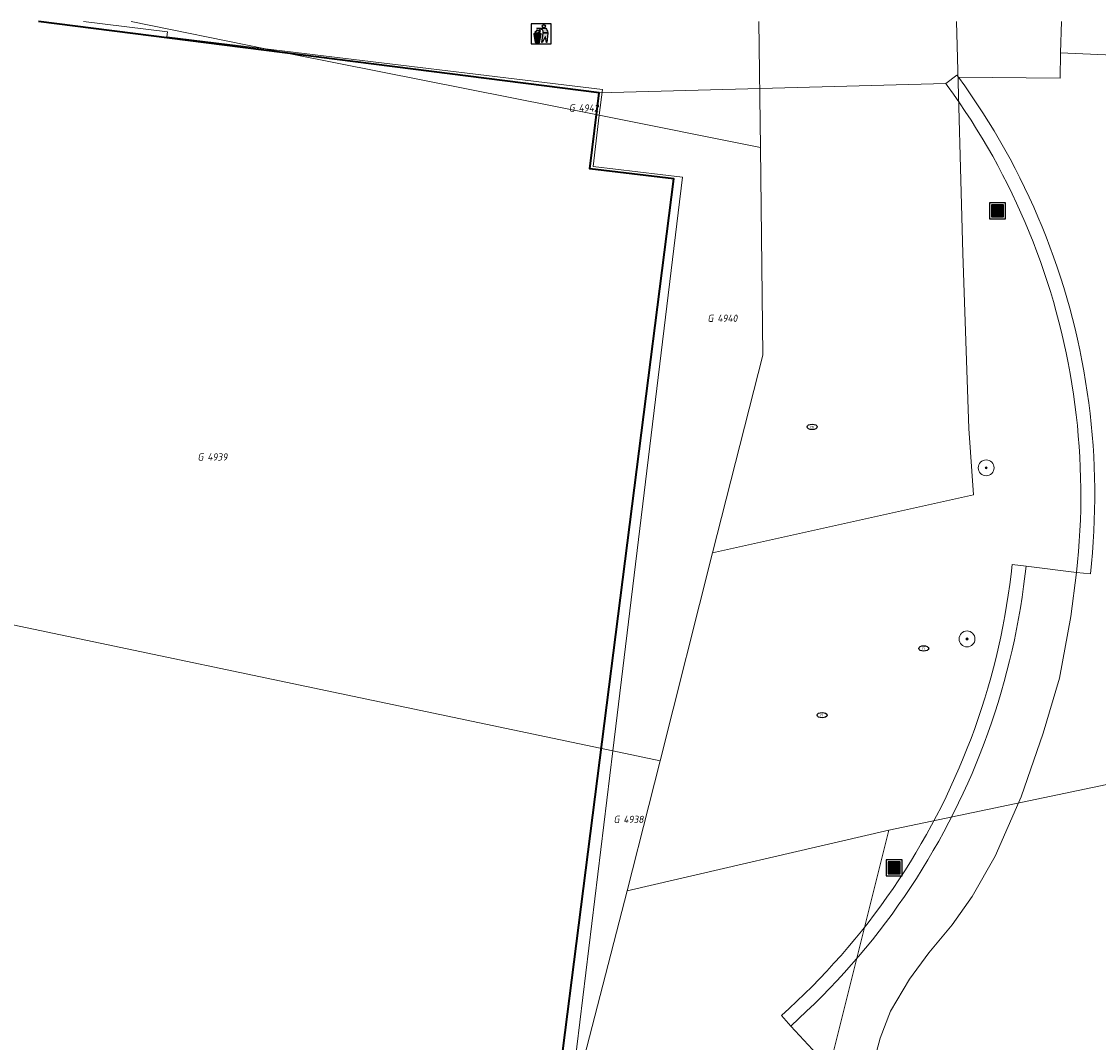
# Model space of a CAD drawing. Header units: metres. Extents: x 253395 to 254027, y 592765 to 593194.
# Tile 98 of 173: x 253489 to 253543, y 593143 to 593194. Entities that reach past the tile are written whole.
import ezdxf
from ezdxf.enums import TextEntityAlignment as Align
from ezdxf.lldxf.tags import DXFTag

# ---------------------------------------------------------------- set-up
doc = ezdxf.new("R2010")
doc.units = ezdxf.units.M
for name, color, linetype, lineweight in [('B-WE-GR-BOOM-S', 254, 'Continuous', 25), ('B-WE-IE-AFVAL APART PLAATS-S', 254, 'Continuous', 25), ('B-WE-IE-MEUBILAIR-S', 254, 'Continuous', 25), ('B-WE-IE-MEUBILAIR_WEGMEUBILAIR_AFVALBAK-S', 254, 'Continuous', 25), ('B-WE-IE-TERREINAFSCHEIDING_KUNSTMATIG_MUUR-GV', 254, 'Continuous', 18), ('B-WE-KG-GRENS_PERCEEL-G', 254, 'KG-PERCEEL-SO', 18), ('B-WE-KG-GRENS_PERCEEL-S', 254, 'Continuous', 25), ('B-WE-OG-BEBOUWING-GV', 254, 'Continuous', 35), ('B-WE-OG-TERREIN_BEGROEID-GV', 254, 'Continuous', 18), ('B-WE-VH-HALFVERHARDING_SCHELP-GV', 254, 'Continuous', 18), ('B-WE-VH-OPENVERHARDING-GV', 254, 'Continuous', 18)]:
    doc.layers.add(name, color=color, linetype=linetype, lineweight=lineweight)
doc.styles.add('NLCS-ISO', font='txt')
doc.styles.get("Standard").update_dxf_attribs({"font": 'simplex.shx'})
tags = doc.linetypes.add('KG-PERCEEL-SO', pattern='A,5.5,-2,["P",Standard,S=1.8,R=0,X=-0.5,Y=-0.9],-2,5.5,-2,[5,NLCS.SHX,S=0.75,R=0,X=0,Y=0],-2', length=19).pattern_tags.tags
tags[6] = DXFTag(74, 10)

# ---------------------------------------------------------------- blocks, each defined once
blk = doc.blocks.new('SIE-WEG_AFVALBAK-SO')
h = blk.add_hatch(color=256)
h.dxf.hatch_style = 1
h.paths.add_polyline_path([(-1.5, -1.5), (1.5, -1.5), (1.5, 1.5), (-1.5, 1.5)])
for points in [[(-2, -2), (2, -2), (2, 2), (-2, 2)], [(-1.5, -1.5), (1.5, -1.5), (1.5, 1.5), (-1.5, 1.5)]]:
    blk.add_lwpolyline(points, close=True)
blk = doc.blocks.new('SIE-AFVAL APART PLAATS-SO')
h = blk.add_hatch(color=256)
h.dxf.hatch_style = 1
h.paths.add_polyline_path([(-0.09, 0.07), (-1.76, 0.07, 0.819081), (-1.79, -0.09), (-1.4, -2.19, 0.36153), (-1.37, -2.21), (-0.47, -2.21, 0.36153), (-0.44, -2.19), (-0.05, -0.09, 0.819081)])
h.paths.add_polyline_path([(-0.16, -0.1), (-0.2, -0.33), (-0.49, -0.33), (-0.47, -0.1)], flags=16)
h.paths.add_polyline_path([(-0.55, -0.1), (-0.58, -0.33), (-0.87, -0.33), (-0.87, -0.1)], flags=16)
h.paths.add_polyline_path([(-0.22, -0.42), (-0.27, -0.73), (-0.53, -0.73), (-0.5, -0.42)], flags=16)
h.paths.add_polyline_path([(-0.58, -0.42), (-0.61, -0.73), (-0.87, -0.73), (-0.87, -0.42)], flags=16)
h.paths.add_polyline_path([(-0.95, -0.1), (-0.95, -0.33), (-1.27, -0.33), (-1.29, -0.1)], flags=16)
h.paths.add_polyline_path([(-0.95, -0.42), (-0.95, -0.73), (-1.23, -0.73), (-1.26, -0.42)], flags=16)
h.paths.add_polyline_path([(-0.29, -0.83), (-0.34, -1.09), (-0.56, -1.09), (-0.54, -0.83)], flags=16)
h.paths.add_polyline_path([(-0.62, -0.83), (-0.65, -1.09), (-0.87, -1.09), (-0.87, -0.83)], flags=16)
h.paths.add_polyline_path([(-0.95, -0.83), (-0.95, -1.09), (-1.2, -1.09), (-1.22, -0.83)], flags=16)
h.paths.add_polyline_path([(-1.35, -0.33), (-1.64, -0.33), (-1.69, -0.1), (-1.37, -0.1)], flags=16)
h.paths.add_polyline_path([(-1.34, -0.42), (-1.31, -0.73), (-1.57, -0.73), (-1.63, -0.42)], flags=16)
h.paths.add_polyline_path([(-0.36, -1.18), (-0.41, -1.44), (-0.6, -1.44), (-0.57, -1.18)], flags=16)
h.paths.add_polyline_path([(-0.65, -1.18), (-0.68, -1.44), (-0.87, -1.44), (-0.87, -1.18)], flags=16)
h.paths.add_polyline_path([(-1.3, -0.83), (-1.28, -1.09), (-1.5, -1.09), (-1.55, -0.83)], flags=16)
h.paths.add_polyline_path([(-0.95, -1.18), (-0.95, -1.44), (-1.17, -1.44), (-1.19, -1.18)], flags=16)
h.paths.add_polyline_path([(-0.42, -1.53), (-0.47, -1.79), (-0.63, -1.79), (-0.6, -1.53)], flags=16)
h.paths.add_polyline_path([(-1.27, -1.18), (-1.25, -1.44), (-1.44, -1.44), (-1.49, -1.18)], flags=16)
h.paths.add_polyline_path([(-0.69, -1.53), (-0.71, -1.79), (-0.87, -1.79), (-0.87, -1.53)], flags=16)
h.paths.add_polyline_path([(-0.95, -1.53), (-0.95, -1.79), (-1.13, -1.79), (-1.16, -1.53)], flags=16)
h.paths.add_polyline_path([(-1.24, -1.53), (-1.22, -1.79), (-1.37, -1.79), (-1.42, -1.53)], flags=16)
h.paths.add_polyline_path([(-0.49, -1.89), (-0.53, -2.13), (-0.66, -2.13), (-0.64, -1.89)], flags=16)
h.paths.add_polyline_path([(-0.72, -1.89), (-0.74, -2.13), (-0.87, -2.13), (-0.87, -1.89)], flags=16)
h.paths.add_polyline_path([(-0.95, -1.89), (-0.95, -2.13), (-1.1, -2.13), (-1.12, -1.89)], flags=16)
h.paths.add_polyline_path([(-1.21, -1.89), (-1.18, -2.13), (-1.31, -2.13), (-1.35, -1.89)], flags=16)
h.paths.add_polyline_path([(-0.19, 0.78, -0.01173), (-0.3, 0.78, -0.148797), (-0.42, 1.03, -0.136076), (-0.69, 0.87), (-0.78, 0.85, -0.038293), (-1.14, 0.96), (-1.19, 0.81, -0.243822), (-1.56, 0.45, 0.344326), (-1, 0.22, -0.139345), (-0.6, 0.22, 0.618436), (-0.56, 0.27, -0.441494), (-0.47, 0.44, 0.309048)])
h.paths.add_polyline_path([(-0.49, 0.51, 0.351556), (-0.64, 0.31, 0.121061), (-1.02, 0.29, -0.288745), (-1.45, 0.42, 0.203599), (-1.12, 0.79), (-1.09, 0.87, 0.083075), (-0.28, 0.71, -0.242261)], flags=16)
h.paths.add_polyline_path([(-0.4, 0.79, -0.023345), (-0.63, 0.82, 0.07081), (-0.46, 0.9, 0.059965)], flags=16)
h.paths.add_polyline_path([(1.12, 1.48), (-1.07, 1.48, 0.860559), (-1.08, 1.42), (0.29, 1, -0.146703), (0.53, 0.28, 0.421968), (0.56, 0.25), (1.6, 0.31, 0.450293), (1.63, 0.34, 0.122241)])
h.paths.add_polyline_path([(0.26, 1.93, 1), (1.07, 1.93, 1)])
h.paths.add_polyline_path([(1.65, 0.15, 0.429303), (1.62, 0.18), (0.55, 0.23, 0.38429), (0.51, 0.2), (0.16, -2.16, 0.83726), (0.22, -2.18), (0.99, -0.78, -0.688204), (1.05, -0.78), (1.36, -2.14, 0.84934), (1.42, -2.14)])
for p, q in [((-0.09, 0.07), (-1.76, 0.07)), ((-1.4, -2.19), (-1.79, -0.09)), ((-1.37, -0.1), (-1.69, -0.1)), ((-1.64, -0.33), (-1.69, -0.1)), ((-1.64, -0.33), (-1.35, -0.33)), ((-1.63, -0.42), (-1.34, -0.42)), ((-1.57, -0.73), (-1.63, -0.42)), ((-1.57, -0.73), (-1.31, -0.73)), ((-1.55, -0.83), (-1.3, -0.83)), ((-1.5, -1.09), (-1.55, -0.83)), ((-1.5, -1.09), (-1.28, -1.09)), ((-1.49, -1.18), (-1.27, -1.18)), ((-1.44, -1.44), (-1.49, -1.18)), ((-1.44, -1.44), (-1.25, -1.44)), ((-1.42, -1.53), (-1.24, -1.53)), ((-1.37, -1.79), (-1.42, -1.53)), ((-1.37, -1.79), (-1.22, -1.79)), ((-1.37, -2.21), (-0.47, -2.21)), ((-1.31, -2.13), (-1.35, -1.89)), ((-1.35, -1.89), (-1.21, -1.89)), ((-1.31, -2.13), (-1.18, -2.13)), ((-0.95, -0.1), (-1.29, -0.1)), ((-1.27, -0.33), (-0.95, -0.33)), ((-1.26, -0.42), (-0.95, -0.42)), ((-1.23, -0.73), (-0.95, -0.73)), ((-1.22, -0.83), (-0.95, -0.83)), ((-1.2, -1.09), (-0.95, -1.09)), ((-1.19, -1.18), (-0.95, -1.18)), ((-1.17, -1.44), (-0.95, -1.44)), ((-1.16, -1.53), (-0.95, -1.53)), ((-1.13, -1.79), (-0.95, -1.79)), ((-1.12, -1.89), (-0.95, -1.89)), ((-1.1, -2.13), (-0.95, -2.13)), ((-0.95, -0.1), (-0.95, -0.33)), ((-0.95, -0.42), (-0.95, -0.73)), ((-0.95, -0.83), (-0.95, -1.09)), ((-0.95, -1.18), (-0.95, -1.44)), ((-0.95, -1.53), (-0.95, -1.79)), ((-0.95, -1.89), (-0.95, -2.13)), ((-0.87, -0.1), (-0.87, -0.33)), ((-0.55, -0.1), (-0.87, -0.1)), ((-0.87, -0.33), (-0.58, -0.33)), ((-0.87, -0.42), (-0.87, -0.73)), ((-0.87, -0.42), (-0.58, -0.42)), ((-0.87, -0.73), (-0.61, -0.73)), ((-0.87, -0.83), (-0.62, -0.83)), ((-0.87, -0.83), (-0.87, -1.09)), ((-0.87, -1.09), (-0.65, -1.09)), ((-0.87, -1.18), (-0.65, -1.18)), ((-0.87, -1.18), (-0.87, -1.44)), ((-0.87, -1.44), (-0.68, -1.44)), ((-0.87, -1.53), (-0.69, -1.53)), ((-0.87, -1.53), (-0.87, -1.79)), ((-0.87, -1.79), (-0.71, -1.79)), ((-0.87, -1.89), (-0.87, -2.13)), ((-0.87, -1.89), (-0.72, -1.89)), ((-0.87, -2.13), (-0.74, -2.13)), ((-0.66, -2.13), (-0.53, -2.13)), ((-0.64, -1.89), (-0.49, -1.89)), ((-0.63, -1.79), (-0.47, -1.79)), ((-0.6, -1.44), (-0.41, -1.44)), ((-0.6, -1.53), (-0.42, -1.53)), ((-0.57, -1.18), (-0.36, -1.18)), ((-0.56, -1.09), (-0.34, -1.09)), ((-0.54, -0.83), (-0.29, -0.83)), ((-0.53, -0.73), (-0.27, -0.73)), ((-0.53, -2.13), (-0.49, -1.89)), ((-0.5, -0.42), (-0.22, -0.42)), ((-0.49, -0.33), (-0.2, -0.33)), ((-0.16, -0.1), (-0.47, -0.1)), ((-0.47, -1.79), (-0.42, -1.53)), ((-0.44, -2.19), (-0.05, -0.09)), ((-0.41, -1.44), (-0.36, -1.18)), ((-0.34, -1.09), (-0.29, -0.83)), ((-0.27, -0.73), (-0.22, -0.42)), ((-0.2, -0.33), (-0.16, -0.1))]:
    blk.add_line(p, q)
blk.add_lwpolyline([(-2.5, -2.51), (2.5, -2.51), (2.5, 2.49), (-2.5, 2.49)], close=True)
for points in [[(-0.78, 0.85, -0.038293), (-1.14, 0.96), (-1.19, 0.81, -0.243822), (-1.56, 0.45, 0.344326), (-1, 0.22, -0.139345), (-0.6, 0.22, 0.618436), (-0.56, 0.27, -0.441494), (-0.47, 0.44, 0.309048), (-0.19, 0.78, -0.01173), (-0.3, 0.78, -0.01173)], [(-0.78, 0.85), (-0.69, 0.87, 0.136076), (-0.42, 1.03, 0.156405), (-0.29, 0.77)], [(-0.78, 0.85), (-0.69, 0.87, 0.136076), (-0.42, 1.03, 0.148797), (-0.3, 0.78, 0.148797)], [(-0.63, 0.82, 0.07081), (-0.46, 0.9, 0.059965), (-0.4, 0.79, 0.059965)], [(-0.4, 0.79, -0.023345), (-0.63, 0.82)]]:
    blk.add_lwpolyline(points, format="xyb")
for points in [[(-1.09, 0.87), (-1.12, 0.79, -0.203599), (-1.45, 0.42, 0.288745), (-1.02, 0.29, -0.121061), (-0.64, 0.31, -0.351556), (-0.49, 0.51, 0.242261), (-0.28, 0.71, -0.083075)], [(-1.07, 1.48), (1.12, 1.48, -0.122241), (1.63, 0.34, -0.450293), (1.6, 0.31), (0.56, 0.25, -0.421968), (0.53, 0.28, 0.146703), (0.29, 1), (-1.08, 1.42, -0.860559)], [(0.55, 0.23), (1.62, 0.18, -0.429303), (1.65, 0.15), (1.42, -2.14, -0.84934), (1.36, -2.14), (1.05, -0.78, 0.688204), (0.99, -0.78), (0.22, -2.18, -0.83726), (0.16, -2.16), (0.51, 0.2, -0.38429)]]:
    blk.add_lwpolyline(points, format="xyb", close=True)
for points in [[(-1.35, -0.33), (-1.37, -0.1)], [(-1.31, -0.73), (-1.34, -0.42)], [(-1.28, -1.09), (-1.3, -0.83)], [(-1.27, -0.33), (-1.29, -0.1)], [(-1.25, -1.44), (-1.27, -1.18)], [(-1.23, -0.73), (-1.26, -0.42)], [(-1.22, -1.79), (-1.24, -1.53)], [(-1.2, -1.09), (-1.22, -0.83)], [(-1.18, -2.13), (-1.21, -1.89)], [(-1.17, -1.44), (-1.19, -1.18)], [(-1.18, -2.22), (-1.18, -2.21)], [(-1.13, -1.79), (-1.16, -1.53)], [(-1.1, -2.13), (-1.12, -1.89)], [(-0.74, -2.13), (-0.72, -1.89)], [(-0.71, -1.79), (-0.69, -1.53)], [(-0.68, -1.44), (-0.65, -1.18)], [(-0.66, -2.13), (-0.64, -1.89)], [(-0.65, -1.09), (-0.62, -0.83)], [(-0.63, -1.79), (-0.6, -1.53)], [(-0.61, -0.73), (-0.58, -0.42)], [(-0.6, -1.44), (-0.57, -1.18)], [(-0.58, -0.33), (-0.55, -0.1)], [(-0.56, -1.09), (-0.54, -0.83)], [(-0.53, -0.73), (-0.5, -0.42)], [(-0.49, -0.33), (-0.47, -0.1)]]:
    blk.add_lwpolyline(points)
blk.add_circle((0.66, 1.93), 0.401)
for centre, radius, start, end in [((-1.76, -0.01), 0.0869, 90, 247.281), ((-0.09, -0.01), 0.0869, 292.719, 90), ((-1.37, -2.18), 0.0318, 190.4943, 270), ((-0.47, -2.18), 0.0318, 270, 349.5057)]:
    blk.add_arc(centre, radius, start, end)
blk = doc.blocks.new('SIE-MEUBILAIR_PUT_RIOOLPUT-SO')
blk.add_ellipse((0, 0), major_axis=(1.25, 0), ratio=0.54)
at = {"style": 'NLCS-ISO'}
blk.add_text('ri', height=0.75, dxfattribs=at).set_placement((-0.04, 0.07), align=Align.MIDDLE_CENTER)
blk = doc.blocks.new('SGR-BOOM_GBKN-SO')
at = {"linetype": 'ByBlock', "lineweight": 18}
h = blk.add_hatch(color=0, dxfattribs=at)
h.dxf.hatch_style = 1
edge = h.paths.add_edge_path()
edge.add_arc((0, 0), 0.25, 0, 360)
at = {"color": 0, "linetype": 'ByBlock', "lineweight": 18}
for radius in [2, 0.25]:
    blk.add_circle((0, 0), radius, dxfattribs=at)
at = {"color": 0, "linetype": 'ByBlock', "lineweight": 18, "style": 'NLCS-ISO'}
blk.add_attdef('SOORT', (2.5, 0), '', height=1.5, dxfattribs=at)
blk = doc.blocks.new('SKG-PERCEELNUMMER-SO')
at = {"style": 'NLCS-ISO', "oblique": 10, "flags": 1}
for tag, p in [('GEMEENTECODE', (0, 2.55)), ('PERCEELGROOTTE', (0, -2.45))]:
    blk.add_attdef(tag, text='', height=1.8, dxfattribs=at).set_placement(p, align=Align.MIDDLE_CENTER)
at = {"style": 'NLCS-ISO', "oblique": 10}
blk.add_attdef('SECTIE', text='', height=1.8, dxfattribs=at).set_placement((-0.5, 0), align=Align.MIDDLE_RIGHT)
blk.add_attdef('PERCEELNUMMER', text='', height=1.8, dxfattribs=at).set_placement((0.5, 0), align=Align.MIDDLE_LEFT)

msp = doc.modelspace()

# ---------------------------------------------------------------- linework, layer by layer
at = {"layer": 'B-WE-IE-TERREINAFSCHEIDING_KUNSTMATIG_MUUR-GV'}
for points in [[(253535.94, 593191.079), (253535.867, 593191.178), (253535.302, 593190.765), (253535.381, 593190.657), (253535.689, 593190.229), (253535.991, 593189.795), (253536.286, 593189.358), (253536.574, 593188.916), (253536.855, 593188.469), (253537.13, 593188.019), (253537.398, 593187.564), (253537.659, 593187.105), (253537.913, 593186.643), (253538.159, 593186.176), (253538.399, 593185.706), (253538.632, 593185.232), (253538.857, 593184.755), (253539.076, 593184.275), (253539.286, 593183.791), (253539.49, 593183.304), (253539.686, 593182.814), (253539.874, 593182.321), (253540.056, 593181.826), (253540.229, 593181.327), (253540.395, 593180.826), (253540.554, 593180.323), (253540.705, 593179.817), (253540.848, 593179.309), (253540.983, 593178.799), (253541.111, 593178.287), (253541.23, 593177.773), (253541.343, 593177.257), (253541.447, 593176.74), (253541.543, 593176.221), (253541.631, 593175.701), (253541.712, 593175.179), (253541.785, 593174.657), (253541.85, 593174.133), (253541.906, 593173.608), (253541.955, 593173.083), (253541.996, 593172.557), (253542.029, 593172.03), (253542.054, 593171.503), (253542.071, 593170.975), (253542.08, 593170.448), (253542.08, 593169.92), (253542.073, 593169.392), (253542.058, 593168.865), (253542.035, 593168.338), (253542.004, 593167.811), (253541.965, 593167.284), (253541.918, 593166.759), (253541.863, 593166.234), (253542.559, 593166.161), (253542.615, 593166.691), (253542.663, 593167.227), (253542.702, 593167.765), (253542.734, 593168.302), (253542.758, 593168.84), (253542.773, 593169.377), (253542.78, 593169.915), (253542.78, 593170.454), (253542.771, 593170.992), (253542.753, 593171.531), (253542.728, 593172.068), (253542.694, 593172.606), (253542.652, 593173.143), (253542.603, 593173.678), (253542.545, 593174.213), (253542.479, 593174.749), (253542.405, 593175.281), (253542.322, 593175.813), (253542.232, 593176.343), (253542.134, 593176.873), (253542.028, 593177.401), (253541.913, 593177.927), (253541.792, 593178.451), (253541.661, 593178.973), (253541.523, 593179.493), (253541.377, 593180.012), (253541.223, 593180.529), (253541.061, 593181.042), (253540.892, 593181.552), (253540.715, 593182.061), (253540.53, 593182.566), (253540.338, 593183.069), (253540.138, 593183.569), (253539.93, 593184.066), (253539.716, 593184.56), (253539.492, 593185.05), (253539.263, 593185.536), (253539.025, 593186.02), (253538.78, 593186.498), (253538.529, 593186.975), (253538.27, 593187.447), (253538.004, 593187.915), (253537.73, 593188.379), (253537.45, 593188.838), (253537.164, 593189.293), (253536.869, 593189.745), (253536.568, 593190.191), (253536.26, 593190.633), (253535.948, 593191.068)], [(253539.337, 593166.545), (253538.635, 593166.631), (253538.582, 593166.156), (253538.515, 593165.629), (253538.44, 593165.102), (253538.358, 593164.577), (253538.267, 593164.054), (253538.169, 593163.531), (253538.062, 593163.01), (253537.948, 593162.491), (253537.826, 593161.974), (253537.697, 593161.458), (253537.559, 593160.945), (253537.414, 593160.433), (253537.261, 593159.924), (253537.101, 593159.418), (253536.933, 593158.913), (253536.757, 593158.412), (253536.574, 593157.913), (253536.383, 593157.416), (253536.185, 593156.923), (253535.98, 593156.433), (253535.767, 593155.946), (253535.547, 593155.462), (253535.32, 593154.981), (253535.085, 593154.505), (253534.843, 593154.031), (253534.594, 593153.562), (253534.339, 593153.096), (253534.076, 593152.634), (253533.806, 593152.176), (253533.529, 593151.722), (253533.246, 593151.272), (253532.955, 593150.827), (253532.659, 593150.386), (253532.355, 593149.949), (253532.045, 593149.518), (253531.729, 593149.091), (253531.406, 593148.668), (253531.077, 593148.251), (253530.741, 593147.839), (253530.4, 593147.431), (253530.052, 593147.029), (253529.698, 593146.632), (253529.339, 593146.241), (253528.973, 593145.855), (253528.602, 593145.475), (253528.225, 593145.1), (253527.843, 593144.731), (253527.455, 593144.367), (253527.061, 593144.01), (253527.541, 593143.488), (253528.326, 593144.224), (253528.715, 593144.6), (253529.099, 593144.982), (253529.477, 593145.37), (253529.851, 593145.763), (253530.217, 593146.162), (253530.578, 593146.567), (253530.933, 593146.977), (253531.281, 593147.393), (253531.623, 593147.813), (253531.959, 593148.239), (253532.289, 593148.67), (253532.611, 593149.105), (253532.926, 593149.545), (253533.237, 593149.991), (253533.539, 593150.44), (253533.835, 593150.894), (253534.124, 593151.353), (253534.406, 593151.816), (253534.682, 593152.283), (253534.95, 593152.755), (253535.21, 593153.23), (253535.464, 593153.708), (253535.711, 593154.191), (253535.95, 593154.677), (253536.182, 593155.168), (253536.406, 593155.661), (253536.624, 593156.158), (253536.833, 593156.657), (253537.035, 593157.16), (253537.229, 593157.667), (253537.416, 593158.175), (253537.595, 593158.686), (253537.767, 593159.202), (253537.93, 593159.718), (253538.086, 593160.237), (253538.234, 593160.759), (253538.375, 593161.282), (253538.506, 593161.809), (253538.631, 593162.336), (253538.747, 593162.864), (253538.856, 593163.396), (253538.956, 593163.93), (253539.049, 593164.463), (253539.132, 593164.999), (253539.209, 593165.536)]]:
    msp.add_lwpolyline(points, close=True, dxfattribs=at)
at = {"layer": 'B-WE-KG-GRENS_PERCEEL-G'}
for points in [[(253501.184, 593192.503), (253496.232, 593193.105), (253496.262, 593193.353), (253492.049, 593193.865)], [(253494.445, 593193.865), (253501.184, 593192.503)], [(253525.923, 593193.865), (253526.013, 593187.552)], [(253536.702, 593170.127), (253536.467, 593173.45), (253536.159, 593182.23), (253535.847, 593193.865)], [(253501.184, 593192.503), (253502.501, 593192.237), (253517.927, 593189.163)], [(253517.927, 593189.163), (253518.084, 593190.449), (253501.184, 593192.503)], [(253518.611, 593157.289), (253522.108, 593186.057), (253517.617, 593186.603), (253517.927, 593189.163)], [(253517.927, 593189.163), (253526.013, 593187.552)], [(253523.608, 593167.218), (253526.133, 593177.136), (253526.013, 593187.552)], [(253523.608, 593167.218), (253536.702, 593170.127)], [(253520.973, 593156.793), (253523.608, 593167.218)], [(253477.503, 593165.917), (253518.611, 593157.289)], [(253532.448, 593153.309), (253546.899, 593156.333), (253573.955, 593162.078), (253574.774, 593162.266)], [(253516.356, 593138.732), (253518.611, 593157.289)], [(253518.611, 593157.289), (253520.973, 593156.793)], [(253519.324, 593150.266), (253520.405, 593154.545), (253520.973, 593156.793)], [(253517.804, 593094.455), (253521.727, 593110.438), (253532.448, 593153.309)], [(253519.324, 593150.266), (253532.448, 593153.309)], [(253516.356, 593138.732), (253519.324, 593150.266)]]:
    msp.add_lwpolyline(points, dxfattribs=at)
at = {"layer": 'B-WE-OG-BEBOUWING-GV'}
msp.add_lwpolyline([(253467.22, 593193.865), (253459.987, 593136.733), (253458.903, 593128.172), (253487.933, 593121.209), (253488.007, 593121.52), (253498.165, 593120.134), (253498.033, 593119.008), (253505.923, 593118.08), (253505.643, 593116.961), (253512.525, 593115.304), (253512.652, 593115.274), (253515.388, 593136.733), (253521.666, 593185.977), (253517.448, 593186.473), (253517.918, 593190.29), (253489.803, 593193.865)], dxfattribs=at)
at = {"layer": 'B-WE-OG-TERREIN_BEGROEID-GV'}
msp.add_lwpolyline([(253554.202, 593191.704), (253541.056, 593192.293), (253541.037, 593191.026), (253535.94, 593191.079), (253535.948, 593191.068), (253536.26, 593190.633), (253536.568, 593190.191), (253536.869, 593189.745), (253537.164, 593189.293), (253537.45, 593188.838), (253537.73, 593188.379), (253538.004, 593187.915), (253538.27, 593187.447), (253538.529, 593186.975), (253538.78, 593186.498), (253539.025, 593186.02), (253539.263, 593185.536), (253539.492, 593185.05), (253539.716, 593184.56), (253539.93, 593184.066), (253540.138, 593183.569), (253540.338, 593183.069), (253540.53, 593182.566), (253540.715, 593182.061), (253540.892, 593181.552), (253541.061, 593181.042), (253541.223, 593180.529), (253541.377, 593180.012), (253541.523, 593179.493), (253541.661, 593178.973), (253541.792, 593178.451), (253541.913, 593177.927), (253542.028, 593177.401), (253542.134, 593176.873), (253542.232, 593176.343), (253542.322, 593175.813), (253542.405, 593175.281), (253542.479, 593174.749), (253542.545, 593174.213), (253542.603, 593173.678), (253542.652, 593173.143), (253542.694, 593172.606), (253542.728, 593172.068), (253542.753, 593171.531), (253542.771, 593170.992), (253542.78, 593170.454), (253542.78, 593169.915), (253542.773, 593169.377), (253542.758, 593168.84), (253542.734, 593168.302), (253542.702, 593167.765), (253542.663, 593167.227), (253542.615, 593166.691), (253542.559, 593166.161), (253541.863, 593166.234), (253541.586, 593164.019), (253541.016, 593160.94), (253540.188, 593158.174), (253539.091, 593154.979), (253537.78, 593152.011), (253536.622, 593149.984), (253535.631, 593148.555), (253534.455, 593147.154), (253533.493, 593145.84), (253532.532, 593144.226), (253532.011, 593142.871), (253531.591, 593141.317)], dxfattribs=at)
at = {"layer": 'B-WE-VH-HALFVERHARDING_SCHELP-GV'}
msp.add_lwpolyline([(253531.591, 593141.317), (253532.011, 593142.871), (253532.532, 593144.226), (253533.493, 593145.84), (253534.455, 593147.154), (253535.631, 593148.555), (253536.622, 593149.984), (253537.78, 593152.011), (253539.091, 593154.979), (253540.188, 593158.174), (253541.016, 593160.94), (253541.586, 593164.019), (253541.863, 593166.234), (253539.337, 593166.545), (253539.209, 593165.536), (253539.132, 593164.999), (253539.049, 593164.463), (253538.956, 593163.93), (253538.856, 593163.396), (253538.747, 593162.864), (253538.631, 593162.336), (253538.506, 593161.809), (253538.375, 593161.282), (253538.234, 593160.759), (253538.086, 593160.237), (253537.93, 593159.718), (253537.767, 593159.202), (253537.595, 593158.686), (253537.416, 593158.175), (253537.229, 593157.667), (253537.035, 593157.16), (253536.833, 593156.657), (253536.624, 593156.158), (253536.406, 593155.661), (253536.182, 593155.168), (253535.95, 593154.677), (253535.711, 593154.191), (253535.464, 593153.708), (253535.21, 593153.23), (253534.95, 593152.755), (253534.682, 593152.283), (253534.406, 593151.816), (253534.124, 593151.353), (253533.835, 593150.894), (253533.539, 593150.44), (253533.237, 593149.991), (253532.926, 593149.545), (253532.611, 593149.105), (253532.289, 593148.67), (253531.959, 593148.239), (253531.623, 593147.813), (253531.281, 593147.393), (253530.933, 593146.977), (253530.578, 593146.567), (253530.217, 593146.162), (253529.851, 593145.763), (253529.477, 593145.37), (253529.099, 593144.982), (253528.715, 593144.6), (253528.326, 593144.224), (253527.541, 593143.488), (253529.06, 593141.838)], dxfattribs=at)
at = {"layer": 'B-WE-VH-OPENVERHARDING-GV'}
for points in [[(253489.803, 593193.865), (253517.918, 593190.29), (253535.302, 593190.765), (253535.867, 593191.178), (253535.94, 593191.079), (253541.037, 593191.026), (253541.056, 593192.293), (253541.114, 593193.865)], [(253541.114, 593193.865), (253541.056, 593192.293), (253554.202, 593191.704)], [(253529.06, 593141.838), (253527.541, 593143.488), (253527.061, 593144.01), (253527.455, 593144.367), (253527.843, 593144.731), (253528.225, 593145.1), (253528.602, 593145.475), (253528.973, 593145.855), (253529.339, 593146.241), (253529.698, 593146.632), (253530.052, 593147.029), (253530.4, 593147.431), (253530.741, 593147.839), (253531.077, 593148.251), (253531.406, 593148.668), (253531.729, 593149.091), (253532.045, 593149.518), (253532.355, 593149.949), (253532.659, 593150.386), (253532.955, 593150.827), (253533.246, 593151.272), (253533.529, 593151.722), (253533.806, 593152.176), (253534.076, 593152.634), (253534.339, 593153.096), (253534.594, 593153.562), (253534.843, 593154.031), (253535.085, 593154.505), (253535.32, 593154.981), (253535.547, 593155.462), (253535.767, 593155.946), (253535.98, 593156.433), (253536.185, 593156.923), (253536.383, 593157.416), (253536.574, 593157.913), (253536.757, 593158.412), (253536.933, 593158.913), (253537.101, 593159.418), (253537.261, 593159.924), (253537.414, 593160.433), (253537.559, 593160.945), (253537.697, 593161.458), (253537.826, 593161.974), (253537.948, 593162.491), (253538.062, 593163.01), (253538.169, 593163.531), (253538.267, 593164.054), (253538.358, 593164.577), (253538.44, 593165.102), (253538.515, 593165.629), (253538.582, 593166.156), (253538.635, 593166.631), (253539.337, 593166.545), (253541.863, 593166.234), (253541.918, 593166.759), (253541.965, 593167.284), (253542.004, 593167.811), (253542.035, 593168.338), (253542.058, 593168.865), (253542.073, 593169.392), (253542.08, 593169.92), (253542.08, 593170.448), (253542.071, 593170.975), (253542.054, 593171.503), (253542.029, 593172.03), (253541.996, 593172.557), (253541.955, 593173.083), (253541.906, 593173.608), (253541.85, 593174.133), (253541.785, 593174.657), (253541.712, 593175.179), (253541.631, 593175.701), (253541.543, 593176.221), (253541.447, 593176.74), (253541.343, 593177.257), (253541.23, 593177.773), (253541.111, 593178.287), (253540.983, 593178.799), (253540.848, 593179.309), (253540.705, 593179.817), (253540.554, 593180.323), (253540.395, 593180.826), (253540.229, 593181.327), (253540.056, 593181.826), (253539.874, 593182.321), (253539.686, 593182.814), (253539.49, 593183.304), (253539.286, 593183.791), (253539.076, 593184.275), (253538.857, 593184.755), (253538.632, 593185.232), (253538.399, 593185.706), (253538.159, 593186.176), (253537.913, 593186.643), (253537.659, 593187.105), (253537.398, 593187.564), (253537.13, 593188.019), (253536.855, 593188.469), (253536.574, 593188.916), (253536.286, 593189.358), (253535.991, 593189.795), (253535.689, 593190.229), (253535.381, 593190.657), (253535.302, 593190.765), (253517.918, 593190.29), (253517.448, 593186.473), (253521.666, 593185.977), (253515.388, 593136.733)]]:
    msp.add_lwpolyline(points, dxfattribs=at)

# ---------------------------------------------------------------- block references
at = {"layer": 'B-WE-GR-BOOM-S', "xscale": 0.2, "yscale": 0.2, "zscale": 0.2}
for p in [(253537.333, 593171.483), (253536.372, 593162.899)]:
    msp.add_blockref('SGR-BOOM_GBKN-SO', p, dxfattribs=at)
at = {"layer": 'B-WE-IE-AFVAL APART PLAATS-S', "xscale": 0.2, "yscale": 0.2, "zscale": 0.2}
msp.add_blockref('SIE-AFVAL APART PLAATS-SO', (253515.012, 593193.245), dxfattribs=at)
at = {"layer": 'B-WE-IE-MEUBILAIR-S', "xscale": 0.2, "yscale": 0.2, "zscale": 0.2}
for p in [(253528.604, 593173.537), (253534.199, 593162.423), (253529.103, 593159.077)]:
    msp.add_blockref('SIE-MEUBILAIR_PUT_RIOOLPUT-SO', p, dxfattribs=at)
at = {"layer": 'B-WE-IE-MEUBILAIR_WEGMEUBILAIR_AFVALBAK-S', "xscale": 0.2, "yscale": 0.2, "zscale": 0.2}
for p in [(253537.907, 593184.372), (253532.716, 593151.421)]:
    msp.add_blockref('SIE-WEG_AFVALBAK-SO', p, dxfattribs=at)
at = {"layer": 'B-WE-KG-GRENS_PERCEEL-S', "xscale": 0.2, "yscale": 0.2, "zscale": 0.2}
for p, values in [((253516.792, 593189.529), {'PERCEELNUMMER': '4942', 'SECTIE': 'G'}), ((253523.748, 593178.983), {'PERCEELNUMMER': '4940', 'SECTIE': 'G'}), ((253498.167, 593172.027), {'PERCEELNUMMER': '4939', 'SECTIE': 'G'}), ((253519.036, 593153.851), {'PERCEELNUMMER': '4938', 'SECTIE': 'G'})]:
    msp.add_blockref('SKG-PERCEELNUMMER-SO', p, dxfattribs=at).add_auto_attribs(values)

doc.saveas('drawing.dxf')
